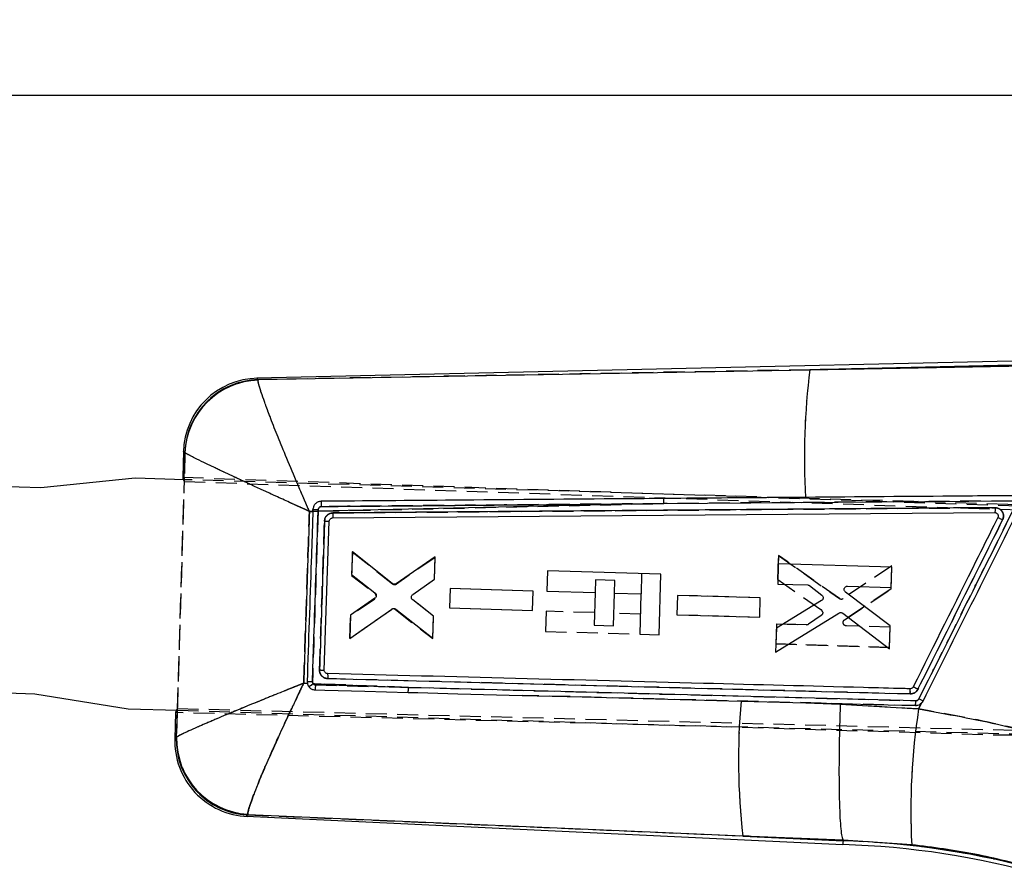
# Model space of a CAD drawing. Extents: x 28 to 407, y 19 to 290.
# Tile 6 of 11: x 185 to 245, y 156 to 208. Entities that reach past the tile are written whole.
import ezdxf

# ---------------------------------------------------------------- set-up
doc = ezdxf.new("R2010")
doc.units = 0
doc.linetypes.add('HIDDEN', pattern=[1.905, 1.27, -0.635])
doc.layers.get('0').update_dxf_attribs({"linetype": 'CONTINUOUS'})
doc.styles.add('SLDTEXTSTYLE0', font='TXT', dxfattribs={"width": 0.75})
doc.dimstyles.new('SLDDIMSTYLE0', dxfattribs={"dimtxt": 3.5, "dimasz": 3.302, "dimexe": 0, "dimexo": 0.0625, "dimgap": 0.875, "dimtad": 1, "dimdec": 0, "dimrnd": 1e-09, "dimzin": 12, "dimtxsty": 'SLDTEXTSTYLE0', "dimsah": 1, "dimcen": 0.09, "dimazin": 3, "dimtfac": 1, "dimtofl": 0, "dimtmove": 0, "dimatfit": 3, "dimtolj": 1, "dimtzin": 12})

# ---------------------------------------------------------------- blocks, each defined once
blk = doc.blocks.new('_D_5')
at = {"color": 179, "linetype": 'CONTINUOUS'}
for p, q in [((36.517, 187.28), (36.517, 204.786)), ((279.731, 171.205), (279.731, 204.786)), ((36.517, 203.786), (279.731, 203.786))]:
    blk.add_line(p, q, dxfattribs=at)
for points in [[(36.517, 203.786), (39.819, 203.278), (39.819, 204.294)], [(279.731, 203.786), (276.429, 204.294), (276.429, 203.278)]]:
    blk.add_solid(points, dxfattribs=at)
at = {"color": 179, "linetype": 'CONTINUOUS', "insert": (146.66, 208.297, 0.1), "char_height": 3.5, "attachment_point": 1, "style": 'SLDTEXTSTYLE0'}
blk.add_mtext('243', dxfattribs=at)

msp = doc.modelspace()

# ---------------------------------------------------------------- linework, layer by layer
at = {"color": 7, "linetype": 'CONTINUOUS'}
for p, q in [((248.495163, 187.699953), (199.430009, 186.599525)), ((199.505208, 186.517634), (232.99575, 187.120533)), ((248.49833, 187.468223), (232.99575, 187.120533)), ((232.99575, 187.120533), (246.312978, 187.356079)), ((199.505208, 186.517634), (199.502038, 186.483834)), ((194.966966, 182.169885), (194.919663, 180.590095)), ((195.058832, 182.079475), (195.048293, 182.094071)), ((192.033006, 180.530871), (186.316296, 179.95172)), ((195.037486, 180.440903), (192.033006, 180.530871)), ((186.316296, 179.95172), (180.290967, 180.132147)), ((224.1302, 178.993008), (203.142194, 178.528678)), ((224.1302, 178.993008), (245.283546, 179.160292)), ((202.820899, 178.521343), (202.614015, 178.516615)), ((202.821543, 178.540408), (202.820899, 178.521343)), ((202.824922, 178.640589), (202.821543, 178.540408)), ((203.142194, 178.528678), (203.145618, 178.624922)), ((204.017559, 178.122002), (244.220057, 178.448188)), ((203.512421, 168.888363), (203.816099, 177.925557)), ((205.218246, 176.06095), (205.176705, 174.682082)), ((207.637498, 174.141842), (205.218246, 176.06095)), ((210.246524, 175.757994), (207.878595, 174.133489)), ((210.205732, 174.404319), (210.246524, 175.757994)), ((231.07514, 175.337222), (231.038222, 174.111526)), ((237.973267, 175.131912), (231.07514, 175.337222)), ((237.936335, 173.906278), (237.973267, 175.131912)), ((205.176705, 174.682082), (206.592949, 173.572837)), ((217.057327, 174.911422), (217.020625, 173.685719)), ((223.952046, 174.704962), (217.057327, 174.911422)), ((223.842045, 171.031426), (223.952046, 174.704962)), ((208.891096, 173.481542), (210.205732, 174.404319)), ((231.038222, 174.111526), (232.860597, 174.05729)), ((232.978696, 174.014876), (233.720208, 173.439459)), ((235.279629, 173.985311), (237.936335, 173.906278)), ((211.153952, 173.837133), (211.11857, 172.662524)), ((216.186872, 173.687346), (211.153952, 173.837133)), ((216.151474, 172.512782), (216.186872, 173.687346)), ((217.020625, 173.685719), (219.957264, 173.597782)), ((219.957264, 173.597782), (219.897727, 171.609597)), ((221.072385, 171.574423), (221.131919, 173.562608)), ((221.131919, 173.562608), (222.740686, 173.514434)), ((222.740686, 173.514434), (222.667387, 171.066601)), ((224.947745, 173.424108), (224.912362, 172.249501)), ((229.980731, 173.274309), (224.947745, 173.424108)), ((237.866262, 171.580981), (235.151106, 173.619513)), ((206.582421, 173.244159), (205.102814, 172.229169)), ((210.137973, 172.155932), (208.880523, 173.155804)), ((229.945341, 172.099746), (229.980731, 173.274309)), ((233.701164, 173.104118), (230.957398, 171.428739)), ((205.059724, 170.798847), (207.616674, 172.589034)), ((205.102814, 172.229169), (205.059724, 170.798847)), ((207.858017, 172.582638), (210.097956, 170.828188)), ((210.097956, 170.828188), (210.137973, 172.155932)), ((211.11857, 172.662524), (216.151474, 172.512782)), ((224.912362, 172.249501), (229.945341, 172.099746)), ((230.913559, 169.97286), (234.757053, 172.349047)), ((234.986605, 172.337868), (237.823935, 170.176718)), ((219.897727, 171.609597), (221.072385, 171.574423)), ((237.823935, 170.176718), (237.866262, 171.580981)), ((222.667387, 171.066601), (223.842045, 171.031426)), ((230.957398, 171.428739), (230.913559, 169.97286)), ((203.710789, 168.678081), (203.688813, 168.679893)), ((202.263644, 168.089219), (202.48617, 168.080371)), ((202.474376, 168.206509), (202.48617, 168.080371)), ((202.836959, 168.06643), (208.625076, 167.837512)), ((208.625076, 167.837512), (202.994844, 167.987249)), ((203.720728, 168.371748), (239.086131, 167.443577)), ((180.125654, 167.631494), (185.942154, 167.45732)), ((185.942154, 167.45732), (191.613968, 166.537144)), ((239.421608, 167.028447), (208.625076, 167.837512)), ((228.812994, 167.008823), (232.741894, 166.90595)), ((232.741894, 166.90595), (234.836811, 166.826089)), ((232.741894, 166.90595), (239.395836, 166.7314)), ((234.836811, 166.826089), (239.592457, 166.528954)), ((239.592457, 166.528954), (239.768745, 166.88149)), ((191.613968, 166.537144), (194.616416, 166.447236)), ((194.49191, 166.3053), (194.444315, 164.71591)), ((194.530902, 164.790008), (194.545774, 164.81016)), ((198.793398, 160.016826), (234.997364, 158.29987)), ((198.870407, 160.145121), (198.873965, 160.097431)), ((228.918629, 158.820155), (198.873965, 160.097431)), ((235.007333, 158.563887), (228.918629, 158.820155)), ((228.918629, 158.820155), (235.006334, 158.531448)), ((235.006334, 158.531448), (235.007564, 158.563131)), ((235.007564, 158.563131), (235.007333, 158.563887)), ((239.172669, 158.29235), (235.007564, 158.563131))]:
    msp.add_line(p, q, dxfattribs=at)
at = {"color": 7, "linetype": 'HIDDEN'}
for p, q in [((232.99575, 187.120533), (199.505208, 186.517634)), ((232.99575, 187.120533), (248.49833, 187.468223)), ((246.312978, 187.356079), (232.99575, 187.120533)), ((199.502038, 186.483834), (199.505208, 186.517634)), ((195.058832, 182.079475), (195.014445, 180.586843)), ((195.048293, 182.094071), (195.058832, 182.079475)), ((194.602823, 166.302464), (195.031928, 180.586243)), ((194.919663, 180.590095), (260.728786, 178.332019)), ((194.610471, 166.557084), (195.02428, 180.331624)), ((195.007382, 180.349354), (195.010127, 180.441722)), ((195.02428, 180.331624), (195.007382, 180.349354)), ((195.02428, 180.331624), (261.259424, 178.079869)), ((245.00926, 178.944514), (195.037486, 180.440903)), ((203.142194, 178.528678), (224.1302, 178.993008)), ((245.283546, 179.160292), (224.1302, 178.993008)), ((244.234452, 178.745939), (244.233841, 178.631531)), ((202.614015, 178.516615), (202.820899, 178.521343)), ((202.821543, 178.540408), (202.824919, 178.640587)), ((203.145636, 178.625443), (203.142194, 178.528678)), ((244.225847, 178.470761), (244.21961, 178.448184)), ((205.217296, 176.060978), (205.174724, 174.63064)), ((207.662547, 174.121001), (205.217296, 176.060978)), ((205.217296, 176.060978), (207.662547, 174.121001)), ((210.244747, 175.730223), (207.903841, 174.112945)), ((210.205244, 174.402464), (210.244747, 175.730223)), ((231.089191, 175.838278), (231.045844, 174.382384)), ((231.045844, 174.382384), (231.089191, 175.838278)), ((234.783621, 173.23637), (231.089191, 175.838278)), ((231.089191, 175.838278), (234.783621, 173.23637)), ((237.974996, 175.221297), (235.013435, 173.233794)), ((237.933213, 173.817018), (237.974996, 175.221297)), ((205.174724, 174.63064), (206.590949, 173.528935)), ((222.777391, 174.740137), (222.740708, 173.515074)), ((208.89022, 173.479624), (210.205244, 174.402464)), ((219.980204, 174.363837), (219.957275, 173.598167)), ((221.154859, 174.328663), (219.980204, 174.363837)), ((221.13193, 173.563009), (221.154859, 174.328663)), ((231.045844, 174.382384), (233.684452, 172.545831)), ((211.153774, 173.838105), (211.118808, 172.663483)), ((216.186618, 173.686431), (211.153774, 173.838105)), ((216.151671, 172.511854), (216.186618, 173.686431)), ((224.947566, 173.425026), (224.912601, 172.250406)), ((229.980485, 173.27336), (224.947566, 173.425026)), ((235.100957, 171.944602), (237.933213, 173.817018)), ((237.933213, 173.817018), (235.100957, 171.944602)), ((206.581792, 173.200216), (205.101715, 172.177701)), ((210.138345, 172.154051), (208.881283, 173.153837)), ((229.945535, 172.098785), (229.980485, 173.27336)), ((205.060674, 170.798818), (207.590422, 172.56973)), ((205.101715, 172.177701), (205.060674, 170.798818)), ((205.060674, 170.798818), (205.101715, 172.177701)), ((207.831586, 172.563641), (210.098071, 170.80036)), ((210.098071, 170.80036), (210.138345, 172.154051)), ((211.118808, 172.663483), (216.151671, 172.511854)), ((216.984028, 172.463589), (216.947323, 171.237886)), ((219.920667, 172.375652), (216.984028, 172.463589)), ((222.704092, 172.292303), (221.095322, 172.340477)), ((224.912601, 172.250406), (229.945535, 172.098785)), ((233.683394, 172.209952), (232.908772, 171.679936)), ((230.965996, 171.699568), (230.929511, 170.473859)), ((232.788356, 171.644663), (230.965996, 171.699568)), ((230.965996, 171.699568), (232.788356, 171.644663)), ((237.864034, 171.491694), (235.207358, 171.571769)), ((216.947323, 171.237886), (222.667368, 171.066601)), ((237.827564, 170.266046), (237.864034, 171.491694)), ((230.929511, 170.473859), (237.827564, 170.266046)), ((237.827564, 170.266046), (230.929511, 170.473859)), ((202.48617, 168.080371), (202.263644, 168.089219)), ((208.625076, 167.837512), (202.836959, 168.06643)), ((202.994844, 167.987249), (208.625076, 167.837512)), ((239.086131, 167.443577), (203.720728, 168.371748)), ((208.625076, 167.837512), (239.421608, 167.028447)), ((239.395836, 166.7314), (215.523029, 167.355746)), ((234.836811, 166.826089), (232.741894, 166.90595)), ((239.592457, 166.528954), (234.836811, 166.826089)), ((239.768745, 166.88149), (239.592457, 166.528954)), ((239.787968, 166.907064), (239.683339, 166.813988)), ((269.217664, 164.393965), (194.49191, 166.3053)), ((194.590067, 166.30279), (194.545774, 164.81016)), ((194.594374, 166.447896), (194.597235, 166.544299)), ((194.597235, 166.544299), (194.610471, 166.557084)), ((194.610471, 166.557084), (269.291813, 164.623286)), ((194.616416, 166.447236), (244.590225, 164.950786)), ((194.545774, 164.81016), (194.530902, 164.790008)), ((198.873965, 160.097431), (198.870407, 160.145121)), ((198.873965, 160.097431), (228.918629, 158.820155)), ((235.006334, 158.531448), (228.918629, 158.820155)), ((228.918629, 158.820155), (235.007333, 158.563887)), ((235.007564, 158.563131), (239.172669, 158.29235))]:
    msp.add_line(p, q, dxfattribs=at)
at = {"color": 8, "linetype": 'CONTINUOUS'}
for p, q in [((195.010127, 180.441722), (195.058832, 182.079475)), ((194.545774, 164.81016), (194.594374, 166.447896))]:
    msp.add_line(p, q, dxfattribs=at)
at = {"color": 8, "linetype": 'CONTINUOUS', "flags": 128}
for points in [[(199.430009, 186.599525), (199.438365, 186.590424), (199.505208, 186.517634)], [(195.048293, 182.094071), (194.976008, 182.161459), (194.966966, 182.169885)], [(194.444315, 164.71591), (194.453938, 164.724145), (194.530902, 164.790008)], [(198.873965, 160.097431), (198.802354, 160.025785), (198.793398, 160.016826)]]:
    msp.add_lwpolyline(points, dxfattribs=at)
at = {"color": 7, "linetype": 'HIDDEN', "flags": 128}
for points in [[(199.505208, 186.517634), (199.438365, 186.590424), (199.430009, 186.599525)], [(194.966966, 182.169885), (194.976008, 182.161459), (195.048293, 182.094071)], [(239.53292, 166.749481), (239.518905, 166.743719), (239.397468, 166.731363), (239.397408, 166.731364), (239.397408, 166.731364)], [(194.530902, 164.790008), (194.453938, 164.724145), (194.444315, 164.71591)], [(198.793398, 160.016826), (198.802354, 160.025785), (198.873965, 160.097431)]]:
    msp.add_lwpolyline(points, dxfattribs=at)
at = {"color": 7, "linetype": 'CONTINUOUS', "flags": 128}
for points in [[(202.968618, 167.682067), (203.540971, 167.667217), (205.971604, 167.604123), (208.5991, 167.535869)], [(208.5991, 167.535869), (209.198384, 167.520293), (211.629035, 167.457094), (215.523029, 167.355746)], [(215.523029, 167.355746), (219.171839, 167.26066), (228.812994, 167.008823)]]:
    msp.add_lwpolyline(points, dxfattribs=at)
at = {"color": 7, "linetype": 'CONTINUOUS'}
for centre, radius, start, end in [((274.506194, 181.822484), 41.847178, 172.7265661, 183.35801105), ((199.532422, 182.033174), 4.5675, 90.67800941, 178.87085421), ((199.621556, 181.943367), 4.575746, 91.45702711, 178.11260191), ((199.637439, 181.903861), 4.581974, 91.69338565, 177.80347621), ((222.579822, 179.054634), 1.551603, 357.72376753, 9.15759515), ((203.996796, 206.278523), 27.763001, 267.57385218, 268.23603993), ((203.285317, 184.774646), 6.15131, 265.70768342, 268.69863626), ((204.266654, 197.833439), 19.91298, 267.87608685, 268.70350439), ((203.71208, 184.417766), 15.530686, 268.20725394, 269.26339905), ((203.517789, 191.984728), 23.801101, 267.48741393, 268.2632012), ((201.442022, 169.80864), 2.231848, 300.51593476, 308.68322425), ((207.322443, 167.79775), 1.30324, 348.40769882, 1.74835561), ((237.697199, 167.555735), 1.393453, 355.3833095, 8.22723241), ((231.166747, 151.116661), 18.604845, 63.20693159, 64.20249567), ((269.934544, 163.444278), 41.275754, 175.04580636, 186.43235002), ((279.766196, 160.352454), 40.645768, 171.25951476, 182.90524245), ((199.009768, 164.579199), 4.5675, 177.68796704, 268.17583915), ((199.105212, 164.667534), 4.575949, 178.46631356, 267.10330092), ((199.128521, 164.721454), 4.583606, 178.89108097, 266.7718275), ((233.484296, 107.838761), 50.715531, 74.28480839, 88.28021955), ((233.484296, 107.838761), 50.483788, 74.28480839, 88.28480839)]:
    msp.add_arc(centre, radius, start, end, dxfattribs=at)
at = {"color": 7, "linetype": 'HIDDEN'}
for centre, radius, start, end in [((274.506194, 181.822484), 41.847178, 172.7265661, 183.35801105), ((199.621556, 181.943367), 4.575746, 91.45702711, 178.11260191), ((199.637439, 181.903861), 4.581974, 91.69338565, 177.80347621), ((222.579822, 179.054634), 1.551603, 357.72376753, 9.15759515), ((244.799741, 171.94765), 7, 268.28480839, 88.28480839), ((203.996796, 206.278523), 27.763001, 267.57385218, 268.23603993), ((203.272072, 184.706591), 6.082462, 265.78408473, 268.80887437), ((204.421674, 199.412098), 21.495073, 267.6191064, 268.3856083), ((207.788645, 174.280255), 0.203132, 231.62768654, 304.54820964), ((206.463667, 173.367334), 0.20571, 9.07909153, 51.77489461), ((234.900455, 173.40695), 0.206754, 235.59249675, 303.12327102), ((207.706867, 172.402847), 0.203494, 52.20084754, 124.9061436), ((233.565722, 172.377705), 0.205824, 15.68058658, 54.77106213), ((232.79446, 171.847015), 0.202444, 268.2714812, 304.38000124), ((203.867769, 185.939478), 17.054818, 267.84438483, 268.80611979), ((203.332715, 190.117724), 21.928023, 267.75667015, 268.59870905), ((201.442022, 169.80864), 2.231848, 300.51593476, 308.68322425), ((207.322443, 167.79775), 1.30324, 348.40769882, 1.74835561), ((237.707453, 167.556091), 1.383261, 355.33443267, 8.27337299), ((231.332599, 151.531251), 18.159424, 63.08437298, 64.1043596), ((269.934544, 163.444278), 41.275754, 175.04580636, 186.43235002), ((279.766196, 160.352454), 40.645768, 171.25951476, 182.90524245), ((199.105212, 164.667534), 4.575949, 178.46631356, 267.10330092), ((199.128521, 164.721454), 4.583606, 178.89108097, 266.7718275), ((233.484296, 107.838761), 50.715531, 74.28480839, 88.28021955)]:
    msp.add_arc(centre, radius, start, end, dxfattribs=at)
at = {"color": 7, "linetype": 'CONTINUOUS'}
for centre, major_axis, start_param, end_param in [((255.784443, 178.502363), (60.864738, -2.089077), 3.141908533, 3.176067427), ((255.372555, 164.747404), (60.880685, -1.556552), 3.10711788, 3.141276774)]:
    msp.add_ellipse(centre, major_axis=major_axis, ratio=0.069928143, start_param=start_param, end_param=end_param, dxfattribs=at)
at = {"color": 7, "linetype": 'HIDDEN'}
for centre, major_axis, start_param, end_param in [((255.784443, 178.502363), (60.864738, -2.089077), 3.176067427, 3.197727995), ((255.372555, 164.747404), (60.880685, -1.556552), 3.084511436, 3.10711788)]:
    msp.add_ellipse(centre, major_axis=major_axis, ratio=0.069928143, start_param=start_param, end_param=end_param, dxfattribs=at)
at = {"color": 7, "linetype": 'CONTINUOUS'}
for points, knots in [([(202.614015, 178.516615), (202.611547, 178.522243), (202.608662, 178.528818), (202.603947, 178.539565), (202.598505, 178.551977), (202.588115, 178.575681), (202.570553, 178.615764), (202.541083, 178.683055), (202.491658, 178.796086), (202.4087, 178.986181), (202.269157, 179.307086), (202.032364, 179.854964), (201.617184, 180.82603), (201.103363, 182.053368), (200.58202, 183.338154), (200.183359, 184.358055), (199.884998, 185.161231), (199.626665, 185.907893), (199.506755, 186.336095), (199.502932, 186.455842), (199.502038, 186.483834)], [0, 0, 0, 0, 0.001490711, 0.001741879, 0.002846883, 0.0047786, 0.008021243, 0.013465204, 0.022607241, 0.037973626, 0.063867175, 0.107815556, 0.184018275, 0.325715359, 0.450189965, 0.574613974, 0.675061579, 0.775482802, 0.947515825, 1, 1, 1, 1]), ([(202.614015, 178.516615), (202.608422, 178.519146), (202.601887, 178.522104), (202.591199, 178.526933), (202.578857, 178.532521), (202.555288, 178.54318), (202.515455, 178.561207), (202.448602, 178.591466), (202.336376, 178.642283), (202.147809, 178.727742), (201.829971, 178.871965), (201.288741, 179.118117), (200.333854, 179.554115), (199.137367, 180.104629), (197.900578, 180.680093), (196.933182, 181.136188), (196.186153, 181.494601), (195.50976, 181.826862), (195.148652, 182.016025), (195.07585, 182.067453), (195.058832, 182.079475)], [0, 0, 0, 0, 0.001490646, 0.001741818, 0.002848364, 0.004780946, 0.00802456, 0.013469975, 0.022614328, 0.037983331, 0.063880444, 0.10783249, 0.18403707, 0.325715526, 0.450190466, 0.574614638, 0.675062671, 0.775484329, 0.947516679, 1, 1, 1, 1]), ([(232.730867, 179.371294), (232.545571, 179.369802), (231.549515, 179.361783), (228.676424, 179.338611), (225.988662, 179.316802), (224.111648, 179.301572)], [0, 0, 0, 0, 0.064493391, 0.346683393, 1, 1, 1, 1]), ([(245.264964, 179.471517), (245.074604, 179.470005), (244.073465, 179.462053), (239.89539, 179.42881), (235.907747, 179.396798), (232.730867, 179.371294)], [0, 0, 0, 0, 0.0455615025, 0.2396168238, 1, 1, 1, 1]), ([(203.328242, 179.130748), (203.26281, 179.12276), (203.140306, 179.107805), (202.98628, 179.006604), (202.878869, 178.871388), (202.832403, 178.740558), (202.826537, 178.662213), (202.824919, 178.640589)], [0, 0, 0, 0, 0.253199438, 0.4740515, 0.694902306, 0.915788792, 1, 1, 1, 1]), ([(203.145614, 178.624922), (203.146696, 178.636558), (203.14983, 178.670242), (203.172679, 178.723155), (203.218353, 178.7733), (203.278819, 178.807523), (203.324205, 178.812305), (203.346981, 178.814705)], [0, 0, 0, 0, 0.115034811, 0.333016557, 0.553085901, 0.775731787, 1, 1, 1, 1]), ([(203.347241, 178.814707), (203.347004, 178.835179), (203.346529, 178.876123), (203.344975, 178.935677), (203.342873, 178.990802), (203.340249, 179.039295), (203.337224, 179.079249), (203.333911, 179.108808), (203.33081, 179.125727), (203.328869, 179.129293), (203.328079, 179.130746)], [0, 0, 0, 0, 0.130079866, 0.260161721, 0.390241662, 0.520323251, 0.650401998, 0.780483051, 0.910564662, 1, 1, 1, 1]), ([(224.111648, 179.301572), (223.919948, 179.300013), (222.917506, 179.291861), (218.672109, 179.257286), (211.935941, 179.202101), (206.010684, 179.152979), (203.328242, 179.130741)], [0, 0, 0, 0, 0.027670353, 0.144694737, 0.612792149, 1, 1, 1, 1]), ([(203.346981, 178.814698), (206.049383, 178.838106), (212.976978, 178.898111), (219.904843, 178.957057), (224.1302, 178.993008)], [0, 0, 0, 0, 0.390092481, 1, 1, 1, 1]), ([(244.234452, 178.745939), (237.52838, 178.693157), (224.127125, 178.587677), (210.726324, 178.479056), (204.031369, 178.42479)], [0, 0, 0, 0, 0.500406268, 1, 1, 1, 1]), ([(245.466301, 178.865372), (244.480352, 176.891905), (242.527923, 172.983939), (240.575653, 169.075907), (239.609251, 167.141376)], [0, 0, 0, 0, 0.504985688, 1, 1, 1, 1]), ([(239.86269, 167.011053), (240.839319, 168.965415), (242.792579, 172.874138), (244.745927, 176.782831), (245.722601, 178.737177)], [0, 0, 0, 0, 0.4999999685, 1, 1, 1, 1]), ([(244.234452, 178.745939), (244.234423, 178.706721), (244.234365, 178.628285), (244.231134, 178.530106), (244.226084, 178.461568), (244.221768, 178.452646), (244.21961, 178.448184)], [0, 0, 0, 0, 0.249999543, 0.500000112, 0.750000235, 1, 1, 1, 1]), ([(244.69302, 178.012331), (244.6979, 178.022841), (244.726788, 178.085064), (244.75403, 178.210711), (244.734485, 178.378016), (244.677738, 178.498686), (244.597531, 178.602663), (244.489074, 178.689641), (244.350912, 178.740301), (244.264171, 178.744501), (244.234452, 178.745939)], [0, 0, 0, 0, 0.033716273, 0.199622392, 0.36559525, 0.515630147, 0.581398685, 0.747443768, 0.913470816, 1, 1, 1, 1]), ([(202.614015, 178.516615), (202.5554, 176.760158), (202.439407, 173.28433), (202.321813, 169.80856), (202.263644, 168.089219)], [0, 0, 0, 0, 0.505334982, 1, 1, 1, 1]), ([(202.820899, 178.521343), (202.814296, 178.324813), (202.78043, 177.316746), (202.664918, 173.878466), (202.556012, 170.636719), (202.474369, 168.206509)], [0, 0, 0, 0, 0.057159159, 0.293189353, 1, 1, 1, 1]), ([(202.796416, 168.194562), (202.803203, 168.397447), (202.837134, 169.411871), (202.952362, 172.856575), (203.060858, 176.098397), (203.142194, 178.528678)], [0, 0, 0, 0, 0.0588976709, 0.2944883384, 1, 1, 1, 1]), ([(204.031369, 178.42479), (203.996571, 178.422304), (203.904904, 178.415757), (203.764235, 178.356767), (203.634642, 178.242459), (203.548885, 178.094999), (203.535198, 177.98612), (203.528663, 177.934139)], [0, 0, 0, 0, 0.135239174, 0.356264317, 0.577224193, 0.798156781, 1, 1, 1, 1]), ([(203.816099, 177.925557), (203.819198, 177.948279), (203.825416, 177.993882), (203.862685, 178.053695), (203.916089, 178.098035), (203.971178, 178.119089), (204.005769, 178.121262), (204.017559, 178.122003)], [0, 0, 0, 0, 0.22035589, 0.442248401, 0.664021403, 0.885481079, 1, 1, 1, 1]), ([(204.031369, 178.42479), (204.031462, 178.385074), (204.031648, 178.305641), (204.028664, 178.205638), (204.023781, 178.135694), (204.019524, 178.126565), (204.017395, 178.122001)], [0, 0, 0, 0, 0.249999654, 0.50000092, 0.7500015, 1, 1, 1, 1]), ([(244.403781, 178.153765), (244.323549, 177.993213), (243.880339, 177.106315), (242.166847, 173.67751), (240.533654, 170.409233), (239.263425, 167.867305)], [0, 0, 0, 0, 0.046824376, 0.25866022, 1, 1, 1, 1]), ([(244.220057, 178.448184), (244.243051, 178.446222), (244.267365, 178.444146), (244.290025, 178.435816), (244.291255, 178.435364)], [0, 0, 0, 0, 0.945710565, 1, 1, 1, 1]), ([(244.291255, 178.435364), (244.31204, 178.425197), (244.353611, 178.404862), (244.398793, 178.350275), (244.423955, 178.285363), (244.427264, 178.216028), (244.411442, 178.174075), (244.403781, 178.153765)], [0, 0, 0, 0, 0.202564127, 0.405136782, 0.607686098, 0.810071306, 1, 1, 1, 1]), ([(244.403781, 178.153765), (244.407405, 178.152105), (244.415445, 178.148423), (244.4597, 178.126973), (244.529151, 178.093015), (244.601207, 178.057603), (244.656992, 178.030118), (244.682524, 178.017513), (244.69302, 178.012331)], [0, 0, 0, 0, 0.1762950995, 0.391096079, 0.6058945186, 0.8206920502, 0.9262848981, 1, 1, 1, 1]), ([(203.528667, 177.934139), (203.521875, 177.731254), (203.487919, 176.716828), (203.387095, 173.703674), (203.29308, 170.893408), (203.226214, 168.894682)], [0, 0, 0, 0, 0.06733317, 0.336665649, 1, 1, 1, 1]), ([(239.553245, 167.724097), (240.409863, 169.43885), (242.123064, 172.868284), (243.83638, 176.297673), (244.69302, 178.012331)], [0, 0, 0, 0, 0.500010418, 1, 1, 1, 1]), ([(207.878595, 174.13349), (207.8584, 174.122405), (207.81801, 174.100234), (207.748067, 174.095066), (207.685369, 174.109505), (207.651924, 174.132096), (207.637498, 174.141841)], [0, 0, 0, 0, 0.265957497, 0.531916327, 0.798091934, 1, 1, 1, 1]), ([(232.860597, 174.05729), (232.883512, 174.054599), (232.926269, 174.049578), (232.962078, 174.025875), (232.978696, 174.014876)], [0, 0, 0, 0, 0.535934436, 1, 1, 1, 1]), ([(235.078024, 173.837936), (235.086469, 173.859287), (235.103357, 173.901988), (235.153687, 173.950478), (235.214407, 173.981263), (235.258457, 173.983997), (235.279629, 173.985311)], [0, 0, 0, 0, 0.254578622, 0.509132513, 0.764069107, 1, 1, 1, 1]), ([(206.665864, 173.36853), (206.658649, 173.346492), (206.644217, 173.302417), (206.608858, 173.263463), (206.586369, 173.247041), (206.582421, 173.244158)], [0, 0, 0, 0, 0.4519050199, 0.903801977, 1, 1, 1, 1]), ([(206.592949, 173.572837), (206.609697, 173.556382), (206.643192, 173.523472), (206.668976, 173.456615), (206.672161, 173.403198), (206.666934, 173.374422), (206.665864, 173.36853)], [0, 0, 0, 0, 0.307116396, 0.614251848, 0.921028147, 1, 1, 1, 1]), ([(208.880527, 173.155809), (208.864106, 173.172373), (208.831262, 173.205503), (208.804179, 173.274088), (208.806393, 173.322274), (208.807534, 173.3471)], [0, 0, 0, 0, 0.326485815, 0.652988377, 1, 1, 1, 1]), ([(208.807534, 173.3471), (208.813504, 173.369518), (208.825445, 173.414352), (208.860378, 173.457847), (208.884835, 173.476712), (208.891096, 173.481542)], [0, 0, 0, 0, 0.426620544, 0.853218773, 1, 1, 1, 1]), ([(233.720208, 173.439459), (233.737059, 173.422835), (233.770764, 173.389584), (233.796467, 173.32219), (233.800255, 173.260598), (233.790697, 173.224783), (233.787196, 173.211662)], [0, 0, 0, 0, 0.27977411, 0.559563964, 0.838645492, 1, 1, 1, 1]), ([(235.151106, 173.619513), (235.134161, 173.635091), (235.100269, 173.666247), (235.072973, 173.730857), (235.067213, 173.790352), (235.075148, 173.825279), (235.078024, 173.837936)], [0, 0, 0, 0, 0.2805387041, 0.5611073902, 0.8409637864, 1, 1, 1, 1]), ([(233.787196, 173.211662), (233.777633, 173.190293), (233.758266, 173.147012), (233.720356, 173.118535), (233.701164, 173.104118)], [0, 0, 0, 0, 0.493737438, 1, 1, 1, 1]), ([(207.616674, 172.589034), (207.636721, 172.600301), (207.676817, 172.622835), (207.746578, 172.62869), (207.809564, 172.614853), (207.843331, 172.592402), (207.858017, 172.582638)], [0, 0, 0, 0, 0.265171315, 0.530338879, 0.795736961, 1, 1, 1, 1]), ([(234.757053, 172.349047), (234.778192, 172.359072), (234.820471, 172.37912), (234.891748, 172.38021), (234.948243, 172.36346), (234.977084, 172.34422), (234.986605, 172.337868)], [0, 0, 0, 0, 0.286158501, 0.572325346, 0.858810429, 1, 1, 1, 1]), ([(203.226222, 168.894682), (203.229451, 168.842807), (203.236248, 168.733608), (203.312112, 168.581078), (203.43416, 168.458468), (203.578236, 168.386387), (203.67794, 168.376143), (203.720728, 168.371748)], [0, 0, 0, 0, 0.1942781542, 0.4089660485, 0.6237073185, 0.8385153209, 1, 1, 1, 1]), ([(203.688813, 168.679893), (203.673522, 168.683061), (203.635795, 168.690878), (203.582098, 168.723662), (203.537389, 168.776872), (203.514483, 168.83507), (203.513007, 168.873207), (203.512421, 168.888363)], [0, 0, 0, 0, 0.1568378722, 0.3869556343, 0.6172339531, 0.8478870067, 1, 1, 1, 1]), ([(239.076311, 167.755137), (238.944525, 167.758598), (238.002479, 167.783339), (233.819394, 167.893124), (222.162703, 168.198517), (211.316217, 168.480416), (203.710789, 168.678081)], [0, 0, 0, 0, 0.01117923, 0.079912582, 0.35484559, 1, 1, 1, 1]), ([(203.710789, 168.678081), (203.713006, 168.673304), (203.717477, 168.663672), (203.721595, 168.593117), (203.723126, 168.491852), (203.721527, 168.411782), (203.720728, 168.371748)], [0, 0, 0, 0, 0.2469273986, 0.4979513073, 0.7489754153, 1, 1, 1, 1]), ([(202.263644, 168.089219), (202.257943, 168.086953), (202.251357, 168.084335), (202.242256, 168.080724), (202.232627, 168.076893), (202.213382, 168.069249), (202.178966, 168.055568), (202.120983, 168.032513), (202.023287, 167.993644), (201.858569, 167.928034), (201.580215, 167.816962), (201.224784, 167.674688), (200.611887, 167.428427), (199.483391, 166.971908), (198.118465, 166.410754), (196.845304, 165.875176), (195.783616, 165.417445), (195.065121, 165.091448), (194.661021, 164.889635), (194.584188, 164.836651), (194.545774, 164.81016)], [0, 0, 0, 0, 0.001491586, 0.001723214, 0.002380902, 0.004011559, 0.006759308, 0.0113893, 0.019193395, 0.032355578, 0.054597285, 0.092386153, 0.126295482, 0.217992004, 0.398919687, 0.520400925, 0.641828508, 0.81449276, 0.907253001, 1, 1, 1, 1]), ([(202.263644, 168.089219), (202.260969, 168.08369), (202.257878, 168.077303), (202.253612, 168.068478), (202.249095, 168.05914), (202.240073, 168.040474), (202.223933, 168.007085), (202.196755, 167.950811), (202.150987, 167.855936), (202.07389, 167.695821), (201.94383, 167.424793), (201.77825, 167.077809), (201.493714, 166.477454), (200.973062, 165.365262), (200.352916, 164.000608), (199.787401, 162.701543), (199.327693, 161.594389), (199.033909, 160.810213), (198.888434, 160.329436), (198.876416, 160.206556), (198.870407, 160.145121)], [0, 0, 0, 0, 0.001491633, 0.00172303, 0.002380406, 0.004010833, 0.006758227, 0.011387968, 0.019191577, 0.032353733, 0.054595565, 0.092385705, 0.126281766, 0.217974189, 0.398919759, 0.520401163, 0.641828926, 0.814492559, 0.907252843, 1, 1, 1, 1]), ([(202.48617, 168.080371), (202.494568, 168.049482), (202.513491, 167.979876), (202.553212, 167.919509), (202.575305, 167.885931)], [0, 0, 0, 0, 0.443772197, 1, 1, 1, 1]), ([(202.836959, 168.06643), (202.824791, 168.086088), (202.800478, 168.125368), (202.797772, 168.171511), (202.79642, 168.194561)], [0, 0, 0, 0, 0.500463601, 1, 1, 1, 1]), ([(202.994844, 167.987249), (202.979503, 167.988704), (202.941524, 167.992305), (202.883934, 168.017006), (202.852561, 168.050014), (202.836959, 168.06643)], [0, 0, 0, 0, 0.254074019, 0.629029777, 1, 1, 1, 1]), ([(202.968618, 167.682067), (202.970627, 167.685705), (202.974808, 167.693271), (202.981567, 167.744232), (202.987745, 167.820366), (202.992309, 167.90591), (202.994087, 167.96296), (202.994844, 167.987249)], [0, 0, 0, 0, 0.20138979, 0.418920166, 0.636451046, 0.845218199, 1, 1, 1, 1]), ([(202.575305, 167.885931), (202.608565, 167.848751), (202.679952, 167.76895), (202.820824, 167.698182), (202.923073, 167.687033), (202.968618, 167.682067)], [0, 0, 0, 0, 0.3260460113, 0.6998036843, 1, 1, 1, 1]), ([(239.263425, 167.867305), (239.251612, 167.848471), (239.227281, 167.809675), (239.169046, 167.770828), (239.115719, 167.755593), (239.084631, 167.755234), (239.076311, 167.755137)], [0, 0, 0, 0, 0.288023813, 0.593276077, 0.891154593, 1, 1, 1, 1]), ([(239.086131, 167.443577), (239.111898, 167.444091), (239.194522, 167.445738), (239.329963, 167.489044), (239.468449, 167.586738), (239.525899, 167.6798), (239.553245, 167.724097)], [0, 0, 0, 0, 0.134832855, 0.43235638, 0.729802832, 1, 1, 1, 1]), ([(234.836811, 166.826089), (234.835143, 166.778292), (234.820666, 166.363471), (234.794593, 165.491506), (234.768983, 164.237066), (234.757231, 162.962652), (234.761933, 161.794887), (234.782325, 160.762343), (234.818363, 159.899062), (234.86862, 159.227875), (234.931336, 158.754801), (234.982, 158.627525), (235.007333, 158.563887)], [0, 0, 0, 0, 0.011771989, 0.102167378, 0.214400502, 0.326633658, 0.43886285, 0.551092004, 0.663318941, 0.775545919, 0.887772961, 1, 1, 1, 1]), ([(239.395836, 166.731393), (239.447817, 166.734978), (239.551808, 166.742149), (239.679611, 166.802373), (239.743605, 166.859175), (239.768745, 166.88149)], [0, 0, 0, 0, 0.377647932, 0.755500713, 1, 1, 1, 1]), ([(239.396671, 166.731378), (239.398807, 166.734704), (239.40308, 166.741357), (239.409745, 166.793753), (239.415657, 166.870875), (239.419025, 166.943078), (239.420816, 166.996374), (239.421312, 167.01648), (239.421608, 167.028447)], [0, 0, 0, 0, 0.217852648, 0.435706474, 0.65356167, 0.871416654, 0.923467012, 1, 1, 1, 1]), ([(239.609258, 167.141374), (239.597265, 167.12245), (239.572749, 167.083769), (239.525335, 167.052303), (239.474544, 167.032135), (239.443073, 167.029942), (239.421608, 167.028447)], [0, 0, 0, 0, 0.289557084, 0.591863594, 0.721618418, 1, 1, 1, 1]), ([(239.86269, 167.011053), (239.859768, 167.012733), (239.853926, 167.016093), (239.807265, 167.040206), (239.738518, 167.075352), (239.677057, 167.106573), (239.633333, 167.128745), (239.619158, 167.13593), (239.609079, 167.141039)], [0, 0, 0, 0, 0.223821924, 0.447647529, 0.671473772, 0.89529262, 0.925550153, 1, 1, 1, 1]), ([(239.768745, 166.88149), (239.769781, 166.882532), (239.807405, 166.920374), (239.835433, 166.966346), (239.86269, 167.011053)], [0, 0, 0, 0, 0.02752421, 1, 1, 1, 1]), ([(239.592457, 166.528954), (241.303216, 166.225655), (244.750532, 165.614482), (248.094787, 164.640495), (249.779427, 164.149857)], [0, 0, 0, 0, 0.4962583, 1, 1, 1, 1]), ([(235.006334, 158.531448), (235.000526, 158.377618), (234.994696, 158.223217), (234.997391, 158.300441), (234.997401, 158.300727)], [0, 0, 0, 0, 0.996299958, 1, 1, 1, 1]), ([(246.682303, 156.839044), (245.463408, 157.15762), (243.000179, 157.801422), (240.45726, 158.127585), (239.172669, 158.29235)], [0, 0, 0, 0, 0.49483628, 1, 1, 1, 1])]:
    msp.add_open_spline(points, degree=3, knots=knots, dxfattribs=at)
at = {"color": 7, "linetype": 'HIDDEN'}
for points, knots in [([(202.614015, 178.516615), (202.611547, 178.522243), (202.608662, 178.528818), (202.603947, 178.539565), (202.598505, 178.551977), (202.588115, 178.575681), (202.570553, 178.615764), (202.541083, 178.683055), (202.491658, 178.796086), (202.4087, 178.986181), (202.269157, 179.307086), (202.032364, 179.854964), (201.617184, 180.82603), (201.103363, 182.053368), (200.58202, 183.338154), (200.183359, 184.358055), (199.884998, 185.161231), (199.626665, 185.907893), (199.506755, 186.336095), (199.502932, 186.455842), (199.502038, 186.483834)], [0, 0, 0, 0, 0.001490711, 0.001741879, 0.002846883, 0.0047786, 0.008021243, 0.013465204, 0.022607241, 0.037973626, 0.063867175, 0.107815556, 0.184018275, 0.325715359, 0.450189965, 0.574613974, 0.675061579, 0.775482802, 0.947515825, 1, 1, 1, 1]), ([(202.614015, 178.516615), (202.608422, 178.519146), (202.601887, 178.522104), (202.591199, 178.526933), (202.578857, 178.532521), (202.555288, 178.54318), (202.515455, 178.561207), (202.448602, 178.591466), (202.336376, 178.642283), (202.147809, 178.727742), (201.829971, 178.871965), (201.288741, 179.118117), (200.333854, 179.554115), (199.137367, 180.104629), (197.900578, 180.680093), (196.933182, 181.136188), (196.186153, 181.494601), (195.50976, 181.826862), (195.148652, 182.016025), (195.07585, 182.067453), (195.058832, 182.079475)], [0, 0, 0, 0, 0.001490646, 0.001741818, 0.002848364, 0.004780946, 0.00802456, 0.013469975, 0.022614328, 0.037983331, 0.063880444, 0.10783249, 0.18403707, 0.325715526, 0.450190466, 0.574614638, 0.675062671, 0.775484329, 0.947516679, 1, 1, 1, 1]), ([(203.346981, 178.814705), (203.335152, 178.813974), (203.300674, 178.811845), (203.245842, 178.79166), (203.192475, 178.749087), (203.155036, 178.691467), (203.14875, 178.647329), (203.145632, 178.625443)], [0, 0, 0, 0, 0.117079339, 0.341276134, 0.563678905, 0.783649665, 1, 1, 1, 1]), ([(203.346981, 178.814698), (203.346761, 178.83517), (203.34632, 178.876114), (203.344816, 178.935669), (203.342753, 178.990794), (203.340149, 179.039288), (203.337118, 179.079242), (203.333787, 179.1088), (203.330637, 179.12572), (203.328655, 179.129285), (203.327848, 179.130738)], [0, 0, 0, 0, 0.13008058, 0.260160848, 0.390241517, 0.520322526, 0.650403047, 0.78048481, 0.91056502, 1, 1, 1, 1]), ([(224.1302, 178.993008), (221.427686, 178.970044), (214.499803, 178.911175), (207.572187, 178.851248), (203.346981, 178.814698)], [0, 0, 0, 0, 0.390092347, 1, 1, 1, 1]), ([(204.031369, 178.42479), (210.726324, 178.479056), (224.127125, 178.587677), (237.52838, 178.693157), (244.234452, 178.745939)], [0, 0, 0, 0, 0.499593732, 1, 1, 1, 1]), ([(239.609251, 167.141376), (240.575653, 169.075907), (242.527923, 172.983939), (244.480352, 176.891905), (245.466301, 178.865372)], [0, 0, 0, 0, 0.495014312, 1, 1, 1, 1]), ([(244.234452, 178.745939), (244.235299, 178.745942), (244.293117, 178.746119), (244.40879, 178.726294), (244.555969, 178.644432), (244.651125, 178.540504), (244.718014, 178.41836), (244.753041, 178.275875), (244.740731, 178.125791), (244.705795, 178.04271), (244.69302, 178.012331)], [0, 0, 0, 0, 0.002468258, 0.168519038, 0.334548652, 0.484598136, 0.572485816, 0.738424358, 0.904351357, 1, 1, 1, 1]), ([(202.263644, 168.089219), (202.321813, 169.80856), (202.439407, 173.28433), (202.5554, 176.760158), (202.614015, 178.516615)], [0, 0, 0, 0, 0.494665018, 1, 1, 1, 1]), ([(203.142194, 178.528678), (203.135404, 178.325793), (203.101455, 177.311366), (202.986174, 173.867225), (202.87775, 170.625972), (202.796472, 168.196258)], [0, 0, 0, 0, 0.058907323, 0.294536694, 1, 1, 1, 1]), ([(203.528719, 177.935581), (203.535297, 177.987065), (203.549142, 178.095424), (203.634639, 178.242459), (203.764236, 178.356768), (203.904904, 178.415757), (203.996571, 178.422304), (204.031369, 178.42479)], [0, 0, 0, 0, 0.2003673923, 0.4217084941, 0.6430769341, 0.8645107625, 1, 1, 1, 1]), ([(203.226281, 168.89673), (203.233067, 169.099614), (203.266998, 170.114038), (203.367792, 173.126987), (203.461833, 175.937054), (203.528715, 177.935581)], [0, 0, 0, 0, 0.067337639, 0.336688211, 1, 1, 1, 1]), ([(244.69302, 178.012331), (243.83638, 176.297673), (242.122971, 172.868099), (240.409679, 169.438478), (239.552969, 167.723539)], [0, 0, 0, 0, 0.499962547, 1, 1, 1, 1]), ([(233.763883, 172.433334), (233.767666, 172.410081), (233.775233, 172.363578), (233.756387, 172.294296), (233.723201, 172.242158), (233.694201, 172.218695), (233.683394, 172.209952)], [0, 0, 0, 0, 0.278159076, 0.556310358, 0.834665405, 1, 1, 1, 1]), ([(235.014932, 171.730944), (235.012123, 171.753672), (235.006506, 171.799128), (235.02741, 171.865724), (235.061472, 171.914962), (235.090311, 171.93661), (235.100957, 171.944602)], [0, 0, 0, 0, 0.278826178, 0.557648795, 0.836718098, 1, 1, 1, 1]), ([(235.207358, 171.571769), (235.184446, 171.574754), (235.138619, 171.580724), (235.078976, 171.617962), (235.034523, 171.669349), (235.021234, 171.711131), (235.014932, 171.730944)], [0, 0, 0, 0, 0.2564982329, 0.5130225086, 0.7690769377, 1, 1, 1, 1]), ([(203.720728, 168.371748), (203.67794, 168.376143), (203.578236, 168.386387), (203.434158, 168.458468), (203.312116, 168.581077), (203.235924, 168.734235), (203.229396, 168.844156), (203.226274, 168.89673)], [0, 0, 0, 0, 0.161075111, 0.375338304, 0.589534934, 0.803678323, 1, 1, 1, 1]), ([(202.263644, 168.089219), (202.257943, 168.086953), (202.251357, 168.084335), (202.242256, 168.080724), (202.232627, 168.076893), (202.213382, 168.069249), (202.178966, 168.055568), (202.120983, 168.032513), (202.023287, 167.993644), (201.858569, 167.928034), (201.580215, 167.816962), (201.224784, 167.674688), (200.611887, 167.428427), (199.483391, 166.971908), (198.118465, 166.410754), (196.845304, 165.875176), (195.783616, 165.417445), (195.065121, 165.091448), (194.661021, 164.889635), (194.584188, 164.836651), (194.545774, 164.81016)], [0, 0, 0, 0, 0.001491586, 0.001723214, 0.002380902, 0.004011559, 0.006759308, 0.0113893, 0.019193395, 0.032355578, 0.054597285, 0.092386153, 0.126295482, 0.217992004, 0.398919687, 0.520400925, 0.641828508, 0.81449276, 0.907253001, 1, 1, 1, 1]), ([(198.870407, 160.145121), (198.876416, 160.206556), (198.888434, 160.329436), (199.033909, 160.810213), (199.327693, 161.594389), (199.787401, 162.701543), (200.352916, 164.000608), (200.973062, 165.365262), (201.493714, 166.477454), (201.77825, 167.077809), (201.94383, 167.424793), (202.07389, 167.695821), (202.150987, 167.855936), (202.196755, 167.950811), (202.223933, 168.007085), (202.240073, 168.040474), (202.249095, 168.05914), (202.253612, 168.068478), (202.257878, 168.077303), (202.260969, 168.08369), (202.263644, 168.089219)], [0, 0, 0, 0, 0.092747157, 0.185507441, 0.358171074, 0.479598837, 0.601080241, 0.782025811, 0.873718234, 0.907614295, 0.945404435, 0.967646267, 0.980808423, 0.988612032, 0.993241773, 0.995989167, 0.997619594, 0.99827697, 0.998508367, 1, 1, 1, 1]), ([(202.796468, 168.196259), (202.797691, 168.172777), (202.800125, 168.126025), (202.824718, 168.086235), (202.836959, 168.06643)], [0, 0, 0, 0, 0.502263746, 1, 1, 1, 1]), ([(202.836959, 168.06643), (202.852561, 168.050014), (202.883934, 168.017006), (202.941524, 167.992305), (202.979503, 167.988704), (202.994844, 167.987249)], [0, 0, 0, 0, 0.370970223, 0.745925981, 1, 1, 1, 1]), ([(239.552962, 167.72354), (239.54037, 167.701079), (239.499913, 167.628915), (239.397834, 167.52973), (239.246599, 167.453675), (239.137789, 167.446828), (239.086131, 167.443577)], [0, 0, 0, 0, 0.134631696, 0.432551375, 0.73059453, 1, 1, 1, 1]), ([(239.421608, 167.028447), (239.437971, 167.02932), (239.477546, 167.031431), (239.536408, 167.056785), (239.583149, 167.097074), (239.602106, 167.129238), (239.609258, 167.141374)], [0, 0, 0, 0, 0.212938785, 0.514994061, 0.817009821, 1, 1, 1, 1]), ([(239.397408, 166.731364), (239.397389, 166.731365), (239.397143, 166.731369), (239.396897, 166.731374), (239.396671, 166.731378)], [0, 0, 0, 0, 0.080819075, 1, 1, 1, 1]), ([(249.779427, 164.149857), (248.120279, 164.633558), (244.776572, 165.608369), (241.329228, 166.220542), (239.592457, 166.528954)], [0, 0, 0, 0, 0.496200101, 1, 1, 1, 1]), ([(239.172669, 158.29235), (240.431265, 158.131487), (242.974059, 157.806487), (245.437952, 157.163682), (246.682303, 156.839044)], [0, 0, 0, 0, 0.4949653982, 1, 1, 1, 1])]:
    msp.add_open_spline(points, degree=3, knots=knots, dxfattribs=at)

# ---------------------------------------------------------------- dimensions: what is measured, and where the dimension line sits
at = {"color": 179, "linetype": 'CONTINUOUS'}
dim = msp.add_linear_dim(base=(279.730936, 203.7855), p1=(36.517214, 186.280079), p2=(279.730936, 170.205238), dimstyle='SLDDIMSTYLE0', dxfattribs=at)
dim.commit()
dim.dimension.update_dxf_attribs({"geometry": '_D_5', "text_midpoint": (151.96103, 203.7855), "dimtype": 160})

doc.saveas('drawing.dxf')
